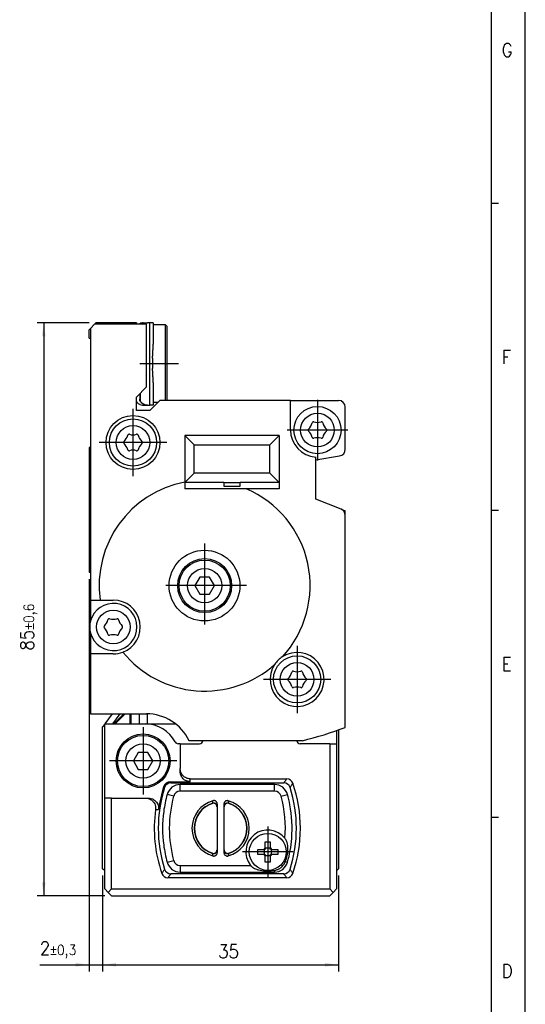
# Model space of a CAD drawing. Header units: millimetres. Extents: x -285 to 1770, y -280 to 203.
# Tile 11 of 29: x 234 to 309, y -58 to 89. Entities that reach past the tile are written whole.
import ezdxf

# ---------------------------------------------------------------- set-up
doc = ezdxf.new("R2010")
doc.units = ezdxf.units.MM
doc.linetypes.add('DOT_CENTER', pattern=[14, 12, -1, 0, -1])
doc.layers.add('1', color=7, linetype='Continuous')
doc.styles.add('CONVERTER_11', font='txt.shx', dxfattribs={"width": 0.9})
doc.dimstyles.new('ME10_DIM_29', dxfattribs={"dimtxt": 2, "dimasz": 2, "dimexe": 1, "dimexo": 1, "dimgap": 1, "dimtad": 1, "dimdsep": 46, "dimtxsty": 'CONVERTER_11', "dimsah": 1, "dimcen": 0.09, "dimclrd": 2, "dimclre": 2, "dimclrt": 2, "dimadec": 0, "dimazin": 0, "dimtfac": 1, "dimtdec": 4, "dimtix": 1, "dimtmove": 0, "dimatfit": 3, "dimfxl": 1, "dimtolj": 1, "dimtzin": 0, "dimarcsym": 0})
doc.dimstyles.new('ME10_DIM_30', dxfattribs={"dimtxt": 2, "dimasz": 2, "dimexe": 1, "dimexo": 1, "dimgap": 1, "dimtad": 1, "dimdsep": 46, "dimtxsty": 'CONVERTER_11', "dimsah": 1, "dimcen": 0.09, "dimclrd": 2, "dimclre": 2, "dimclrt": 2, "dimadec": 0, "dimazin": 0, "dimtol": 1, "dimtp": 0.3, "dimtm": 0.3, "dimtfac": 0.75, "dimtdec": 0, "dimtix": 1, "dimtmove": 0, "dimatfit": 3, "dimfxl": 1, "dimtolj": 1, "dimtzin": 0, "dimarcsym": 0})
doc.dimstyles.new('ME10_DIM_31', dxfattribs={"dimtxt": 2, "dimasz": 2, "dimexe": 1, "dimexo": 1, "dimgap": 1, "dimtad": 1, "dimdsep": 46, "dimtxsty": 'CONVERTER_11', "dimsah": 1, "dimcen": 0.09, "dimclrd": 2, "dimclre": 2, "dimclrt": 2, "dimadec": 0, "dimazin": 0, "dimtol": 1, "dimtp": 0.6, "dimtm": 0.6, "dimtfac": 0.75, "dimtdec": 0, "dimtix": 1, "dimtmove": 0, "dimatfit": 3, "dimfxl": 1, "dimtolj": 1, "dimtzin": 0, "dimarcsym": 0})

# ---------------------------------------------------------------- blocks, each defined once
blk = doc.blocks.new('Marco_a2', base_point=(304.21, -212.02))
at = {"layer": '1', "color": 2, "linetype": 'Continuous'}
for p, q in [((309.21, -217.02), (309.21, 202.98)), ((305.21, 61.31), (304.21, 61.31)), ((305.21, 15.76), (304.21, 15.76)), ((305.21, -29.8), (304.21, -29.8))]:
    blk.add_line(p, q, dxfattribs=at)
at = {"layer": '1', "color": 7, "linetype": 'Continuous'}
blk.add_line((304.21, -212.02), (304.21, 197.98), dxfattribs=at)
at = {"layer": '1', "color": 2, "char_height": 2, "attachment_point": 4, "line_spacing_factor": 1.20048, "style": 'CONVERTER_11'}
for s, insert in [('G', (305.71, 84.09)), ('F', (305.71, 38.54)), ('E', (305.71, -7.02)), ('D', (305.71, -52.58))]:
    blk.add_mtext(s, dxfattribs=dict(at, insert=insert))
blk = doc.blocks.new('Top', base_point=(304.21, -212.02))
blk.add_blockref('Marco_a2', (304.21, -212.02))
blk = doc.blocks.new('CABEZA__7', base_point=(246.5, -41.4))
at = {"color": 7, "linetype": 'Continuous'}
for p, q in [((247.93, -14.4), (246.84, -15.9)), ((253.17, -15.9), (253.17, -14.4)), ((246.8, -15.95), (246.5, -16.36)), ((246.84, -15.9), (246.8, -15.95)), ((246.8, -26.9), (246.8, -15.95)), ((246.84, -15.9), (247.95, -15.9)), ((247.95, -15.9), (248.18, -15.9)), ((248.18, -15.9), (248.38, -15.9)), ((248.38, -15.9), (250.58, -15.9)), ((250.58, -15.9), (250.73, -15.9)), ((250.73, -15.9), (251.98, -15.9)), ((251.98, -15.9), (252.82, -15.9)), ((252.82, -15.9), (253.17, -15.9)), ((253.17, -15.9), (257.32, -15.9)), ((246.5, -37.4), (246.5, -16.36)), ((281.2, -16.89), (281.2, -18.85)), ((281.5, -16.79), (281.5, -37.4)), ((258, -18.85), (257.7, -18.85)), ((258, -18.85), (260.89, -18.85)), ((258, -18.85), (258, -22.51)), ((280.2, -18.85), (275.8, -18.85)), ((280.2, -18.85), (281.2, -18.85)), ((280.2, -18.85), (280.2, -40.4)), ((281.2, -18.85), (281.2, -37.7)), ((251.78, -20.15), (251.06, -21.4)), ((253.22, -20.15), (251.78, -20.15)), ((253.94, -21.4), (253.22, -20.15)), ((251.06, -21.4), (251.78, -22.65)), ((253.22, -22.65), (253.94, -21.4)), ((251.78, -22.65), (253.22, -22.65)), ((258, -22.94), (258, -22.51)), ((256.5, -24.49), (259.5, -24.49)), ((256.62, -24.65), (273.38, -24.65)), ((259.5, -24.06), (273.81, -24.06)), ((272, -24.9), (258, -24.9)), ((247.8, -26.9), (246.8, -26.9)), ((246.8, -37.7), (246.8, -26.9)), ((247.8, -40.4), (247.8, -26.9)), ((247.8, -26.9), (252.81, -26.9)), ((252.81, -26.9), (253.24, -26.9)), ((263.47, -28.19), (263.47, -34.61)), ((263.5, -27.79), (263.5, -35.01)), ((264.5, -27.79), (264.5, -35.01)), ((264.53, -34.61), (264.53, -28.19)), ((270.63, -33.4), (271.37, -33.4)), ((270.63, -34.31), (270.63, -33.4)), ((271.37, -33.4), (271.37, -34.31)), ((269.5, -35.27), (269.5, -34.53)), ((269.5, -34.53), (270.41, -34.53)), ((270.45, -34.53), (270.41, -34.53)), ((270.57, -34.53), (270.45, -34.53)), ((270.45, -34.53), (270.45, -34.79)), ((270.45, -35.01), (270.45, -35.27)), ((270.63, -34.31), (270.63, -34.35)), ((270.63, -34.35), (270.63, -34.47)), ((270.89, -34.35), (270.63, -34.35)), ((271.37, -34.35), (271.11, -34.35)), ((271.37, -34.35), (271.37, -34.31)), ((271.37, -34.47), (271.37, -34.35)), ((271.55, -34.53), (271.43, -34.53)), ((271.59, -34.53), (271.55, -34.53)), ((271.55, -34.79), (271.55, -34.53)), ((271.55, -35.27), (271.55, -35.01)), ((271.59, -34.53), (272.5, -34.53)), ((272.5, -34.53), (272.5, -35.27)), ((270.41, -35.27), (269.5, -35.27)), ((270.41, -35.27), (270.45, -35.27)), ((270.45, -35.27), (270.57, -35.27)), ((270.63, -35.33), (270.63, -35.45)), ((270.63, -35.45), (270.63, -35.49)), ((270.63, -35.45), (270.89, -35.45)), ((270.63, -36.4), (270.63, -35.49)), ((271.37, -36.4), (270.63, -36.4)), ((271.11, -35.45), (271.37, -35.45)), ((271.37, -35.45), (271.37, -35.33)), ((271.37, -35.49), (271.37, -35.45)), ((271.37, -35.49), (271.37, -36.4)), ((271.43, -35.27), (271.55, -35.27)), ((271.55, -35.27), (271.59, -35.27)), ((272.5, -35.27), (271.59, -35.27)), ((246.8, -37.7), (246.5, -37.4)), ((246.8, -40.4), (246.8, -37.7)), ((258, -37.9), (272, -37.9)), ((281.2, -37.7), (281.5, -37.4)), ((281.2, -37.7), (281.2, -40.4)), ((273.81, -38.74), (256.19, -38.74)), ((273.38, -38.15), (256.62, -38.15)), ((246.8, -40.4), (247.3, -40.9)), ((247.8, -40.4), (247.3, -40.9)), ((247.8, -41.4), (247.3, -40.9)), ((247.8, -40.4), (280.2, -40.4)), ((280.7, -40.9), (280.2, -40.4)), ((280.7, -40.9), (280.2, -41.4)), ((280.7, -40.9), (281.2, -40.4)), ((247.8, -41.4), (280.2, -41.4))]:
    blk.add_line(p, q, dxfattribs=at)
at = {"color": 3, "linetype": 'Continuous'}
for p, q in [((249.04, -14.4), (247.95, -15.9)), ((249.63, -14.4), (248.18, -15.9)), ((249.84, -14.4), (248.38, -15.9)), ((250.58, -15.9), (250.58, -14.4)), ((250.73, -15.9), (250.73, -14.4)), ((251.98, -15.9), (251.98, -14.4)), ((259.5, -24.49), (259.5, -24.06)), ((258, -25.9), (258, -24.9)), ((272, -25.9), (258, -25.9)), ((272, -25.9), (272, -24.9)), ((257.04, -26.64), (256.07, -26.37)), ((262.82, -27.66), (262.78, -27.71)), ((265.22, -27.71), (265.18, -27.66)), ((272.96, -26.64), (273.93, -26.37)), ((256.07, -36.43), (257.04, -36.16)), ((262.78, -35.09), (262.82, -35.14)), ((265.18, -35.14), (265.22, -35.09)), ((273.62, -36.34), (273.93, -36.43)), ((258, -36.9), (258, -37.9)), ((258, -36.9), (268.44, -36.9)), ((272, -37.64), (272, -37.9))]:
    blk.add_line(p, q, dxfattribs=at)
at = {"color": 7, "linetype": 'Continuous'}
for centre, radius in [((252.5, -21.4), 4), ((252.5, -21.4), 3.8), ((252.5, -21.4), 2.55), ((271, -34.9), 2.75)]:
    blk.add_circle(centre, radius, dxfattribs=at)
for centre, radius, start, end in [((252.82, -20.9), 5, 27.6691, 90), ((257.7, -18.35), 0.5, 207.6691, 270), ((260.89, -18.35), 0.5, 270, 354.1846), ((275.8, -18.35), 0.5, 185.8154, 270), ((256.5, -25.46), 0.966, 90.0002, 161.958), ((256.62, -25.62), 0.966, 90.0002, 162.309), ((273.38, -25.62), 0.966, 17.691, 89.9998), ((273.81, -25.03), 0.966, 18.9531, 89.9998), ((255.25, -31.4), 20.59, 341.0471, 18.9529), ((274.75, -31.4), 20, 162.3092, 197.6908), ((274.75, -31.4), 20.16, 161.9582, 172.02), ((258, -26.9), 2, 90, 164.6505), ((272, -26.9), 2, 15.3495, 90), ((255.25, -31.4), 20, 342.3092, 17.6908), ((274.39, -31.4), 19, 164.6505, 172.4392), ((264, -31.4), 4.25, 105.4101, 254.5896), ((264, -31.4), 3.89, 108.3244, 251.6756), ((264, -31.4), 4.25, 285.4102, 74.5897), ((264, -31.4), 3.89, 288.3244, 71.6756), ((255.61, -31.4), 19, 10.6151, 15.3495), ((274.75, -31.4), 20.59, 172.1763, 198.9529), ((274.39, -31.4), 19, 172.4392, 187.5608), ((255.61, -31.4), 19, 355.4719, 10.6151), ((271, -34.9), 3.25, 38.4425, 217.9799), ((255.61, -31.4), 19, 344.6505, 355.4719), ((274.39, -31.4), 19, 187.5608, 195.3495), ((271, -34.9), 0.697, 122.0857, 147.9143), ((271, -34.9), 0.564, 168.4247, 191.5753), ((271, -34.9), 0.564, 131.0313, 138.9687), ((271, -34.9), 0.564, 78.4247, 101.5753), ((271, -34.9), 0.697, 32.0857, 57.9143), ((271, -34.9), 0.564, 41.0313, 48.9687), ((271, -34.9), 0.564, 348.4247, 11.5753), ((258, -35.9), 2, 195.3495, 270), ((271, -34.9), 0.697, 212.0857, 237.9143), ((271, -34.9), 0.564, 221.0313, 228.9687), ((271, -34.9), 0.564, 258.4247, 281.5753), ((271, -34.9), 0.697, 302.0857, 327.9143), ((271, -34.9), 0.564, 311.0313, 318.9687), ((272, -35.9), 2, 270, 344.6505), ((256.62, -37.18), 0.966, 197.691, 269.9998), ((273.38, -37.18), 0.966, 270.0002, 342.309), ((256.19, -37.77), 0.966, 198.9531, 269.9998), ((273.81, -37.77), 0.966, 270.0002, 341.0469)]:
    blk.add_arc(centre, radius, start, end, dxfattribs=at)
at = {"color": 3, "linetype": 'Continuous'}
for centre, radius, start, end in [((258, -26.9), 1, 90, 164.6505), ((272, -26.9), 1, 15.3495, 90), ((274.39, -31.4), 18, 164.6505, 195.3495), ((264, -31.4), 3.92, 107.4794, 252.5206), ((264, -31.4), 3.92, 287.4794, 72.5206), ((255.61, -31.4), 18, 355.2857, 15.3495), ((258, -35.9), 1, 195.3495, 270)]:
    blk.add_arc(centre, radius, start, end, dxfattribs=at)
at = {"color": 7, "linetype": 'Continuous'}
for points, knots in [([(259.5, -24.06), (259.3, -24.04), (258.91, -23.99), (258.41, -23.63), (258.07, -23.12), (258.02, -22.71), (258, -22.51)], [0, 0, 0, 0, 0.586069, 1.177789, 1.777408, 2.382551, 2.382551, 2.382551, 2.382551]), ([(259.5, -24.49), (259.3, -24.47), (258.91, -24.42), (258.41, -24.06), (258.07, -23.54), (258.02, -23.14), (258, -22.94)], [0, 0, 0, 0, 0.586069, 1.177789, 1.777408, 2.382551, 2.382551, 2.382551, 2.382551]), ([(252.81, -26.9), (252.9, -26.9), (253.11, -26.91), (253.45, -27.02), (253.75, -27.19), (253.97, -27.4), (254.16, -27.64), (254.29, -27.91), (254.37, -28.25), (254.36, -28.47), (254.35, -28.6)], [0, 0, 0, 0, 0.262638, 0.647412, 1.035125, 1.295529, 1.55727, 1.943465, 2.203644, 2.591058, 2.591058, 2.591058, 2.591058]), ([(253.24, -26.9), (253.33, -26.9), (253.55, -26.91), (253.84, -27), (254.15, -27.17), (254.4, -27.38), (254.61, -27.66), (254.73, -27.94), (254.81, -28.25), (254.79, -28.47), (254.78, -28.6)], [0, 0, 0, 0, 0.263056, 0.649064, 0.912057, 1.297984, 1.62355, 1.946992, 2.207237, 2.595157, 2.595157, 2.595157, 2.595157]), ([(263.47, -28.19), (263.46, -28.16), (263.46, -28.08), (263.41, -27.95), (263.34, -27.84), (263.25, -27.76), (263.16, -27.71), (263.06, -27.68), (262.97, -27.67), (262.9, -27.67), (262.84, -27.69), (262.8, -27.7), (262.78, -27.71)], [0, 0, 0, 0, 0.1036167, 0.2485724, 0.4019209, 0.4965352, 0.5890838, 0.7291289, 0.8018569, 0.8611732, 0.9318954, 0.9936913, 0.9936913, 0.9936913, 0.9936913]), ([(263.5, -27.79), (263.5, -27.76), (263.49, -27.68), (263.46, -27.58), (263.4, -27.48), (263.32, -27.4), (263.22, -27.33), (263.12, -27.29), (262.99, -27.28), (262.92, -27.29), (262.87, -27.3)], [0, 0, 0, 0, 0.0911758, 0.2300566, 0.3211715, 0.4602009, 0.5510752, 0.6904127, 0.7808884, 0.9200581, 0.9200581, 0.9200581, 0.9200581]), ([(265.13, -27.3), (265.1, -27.3), (265.02, -27.28), (264.9, -27.29), (264.78, -27.33), (264.69, -27.39), (264.61, -27.47), (264.54, -27.57), (264.51, -27.68), (264.5, -27.76), (264.5, -27.79)], [0, 0, 0, 0, 0.0906374, 0.2296618, 0.3689993, 0.4598736, 0.5747538, 0.6900856, 0.8289664, 0.9201422, 0.9201422, 0.9201422, 0.9201422]), ([(265.22, -27.71), (265.2, -27.7), (265.16, -27.69), (265.1, -27.67), (265.03, -27.67), (264.94, -27.68), (264.84, -27.71), (264.74, -27.77), (264.66, -27.85), (264.58, -27.96), (264.54, -28.08), (264.54, -28.16), (264.53, -28.19)], [0, 0, 0, 0, 0.0617298, 0.1323656, 0.1917004, 0.2644436, 0.4044782, 0.4970109, 0.6203929, 0.7450495, 0.8901249, 0.9937869, 0.9937869, 0.9937869, 0.9937869]), ([(273.62, -36.34), (273.71, -36.06), (273.91, -35.49), (274.01, -34.67), (273.98, -34.01), (273.88, -33.56), (273.76, -33.2), (273.62, -33), (273.55, -32.88)], [0, 0, 0, 0, 0.900341, 1.803191, 2.45426, 2.875599, 3.17828, 3.597495, 3.597495, 3.597495, 3.597495]), ([(262.78, -35.09), (262.8, -35.1), (262.84, -35.11), (262.9, -35.13), (262.97, -35.13), (263.05, -35.12), (263.15, -35.1), (263.25, -35.04), (263.34, -34.96), (263.41, -34.85), (263.46, -34.72), (263.46, -34.64), (263.47, -34.61)], [0, 0, 0, 0, 0.0617298, 0.1323656, 0.1917004, 0.2644436, 0.3809009, 0.4970867, 0.5916963, 0.7450283, 0.8901037, 0.9937657, 0.9937657, 0.9937657, 0.9937657]), ([(262.87, -35.5), (262.9, -35.5), (262.98, -35.52), (263.08, -35.51), (263.2, -35.48), (263.31, -35.41), (263.4, -35.32), (263.45, -35.23), (263.49, -35.13), (263.5, -35.05), (263.5, -35.01)], [0, 0, 0, 0, 0.0906374, 0.2296618, 0.3202739, 0.4598751, 0.5989046, 0.6900195, 0.7809304, 0.9200774, 0.9200774, 0.9200774, 0.9200774]), ([(264.5, -35.01), (264.5, -35.04), (264.51, -35.12), (264.54, -35.22), (264.6, -35.32), (264.69, -35.41), (264.8, -35.48), (264.9, -35.51), (265.01, -35.52), (265.08, -35.51), (265.13, -35.5)], [0, 0, 0, 0, 0.0911758, 0.2300566, 0.3211715, 0.4602009, 0.5998022, 0.6904143, 0.7808945, 0.9200757, 0.9200757, 0.9200757, 0.9200757]), ([(264.53, -34.61), (264.54, -34.64), (264.54, -34.72), (264.59, -34.85), (264.66, -34.96), (264.75, -35.04), (264.85, -35.1), (264.95, -35.12), (265.03, -35.13), (265.1, -35.13), (265.16, -35.11), (265.2, -35.1), (265.22, -35.09)], [0, 0, 0, 0, 0.1036167, 0.2485724, 0.4019209, 0.4965352, 0.6127354, 0.7292047, 0.8019328, 0.861249, 0.9319713, 0.9937672, 0.9937672, 0.9937672, 0.9937672]), ([(272, -37.64), (272.1, -37.62), (272.27, -37.59), (272.53, -37.48), (272.76, -37.36), (272.97, -37.21), (273.17, -37.03), (273.34, -36.83), (273.5, -36.6), (273.57, -36.43), (273.62, -36.34)], [0, 0, 0, 0, 0.299802, 0.537145, 0.839259, 1.07843, 1.317042, 1.620847, 1.859927, 2.16166, 2.16166, 2.16166, 2.16166]), ([(268.44, -36.9), (268.46, -36.92), (268.49, -36.96), (268.57, -37.05), (268.7, -37.16), (268.92, -37.3), (269.24, -37.45), (269.65, -37.58), (270.27, -37.7), (271.05, -37.75), (271.68, -37.68), (272, -37.64)], [0, 0, 0, 0, 0.082264, 0.168748, 0.348027, 0.599368, 0.928456, 1.429933, 1.874924, 2.817002, 3.771468, 3.771468, 3.771468, 3.771468])]:
    blk.add_open_spline(points, degree=3, knots=knots, dxfattribs=at)
at = {"color": 3, "linetype": 'Continuous'}
for points, knots in [([(256.5, -24.49), (256.5, -24.5), (256.52, -24.51), (256.54, -24.55), (256.57, -24.59), (256.6, -24.63), (256.62, -24.65)], [0, 0, 0, 0, 0.0302877, 0.0605845, 0.1297134, 0.1988904, 0.1988904, 0.1988904, 0.1988904]), ([(273.81, -24.06), (273.78, -24.1), (273.72, -24.19), (273.61, -24.33), (273.5, -24.49), (273.42, -24.6), (273.38, -24.65)], [0, 0, 0, 0, 0.1622806, 0.3248141, 0.5257802, 0.7271478, 0.7271478, 0.7271478, 0.7271478]), ([(274.72, -24.71), (274.69, -24.76), (274.63, -24.85), (274.53, -25), (274.42, -25.15), (274.34, -25.27), (274.31, -25.32)], [0, 0, 0, 0, 0.1650391, 0.3303734, 0.534856, 0.7398074, 0.7398074, 0.7398074, 0.7398074]), ([(255.58, -25.16), (255.59, -25.16), (255.6, -25.18), (255.62, -25.22), (255.65, -25.26), (255.68, -25.3), (255.69, -25.32)], [0, 0, 0, 0, 0.0308229, 0.0616565, 0.1320155, 0.2024305, 0.2024305, 0.2024305, 0.2024305]), ([(262.82, -27.66), (262.82, -27.65), (262.82, -27.64), (262.83, -27.58), (262.85, -27.47), (262.86, -27.36), (262.87, -27.3)], [0, 0, 0, 0, 0.0125669, 0.0251245, 0.1920672, 0.3575579, 0.3575579, 0.3575579, 0.3575579]), ([(263.47, -28.13), (263.45, -28.03), (263.41, -27.82), (263.13, -27.62), (262.92, -27.64), (262.82, -27.66)], [0, 0, 0, 0, 0.2931508, 0.6182924, 0.9144999, 0.9144999, 0.9144999, 0.9144999]), ([(265.18, -27.66), (265.08, -27.64), (264.87, -27.62), (264.59, -27.82), (264.55, -28.03), (264.53, -28.13)], [0, 0, 0, 0, 0.2962077, 0.6213494, 0.9145001, 0.9145001, 0.9145001, 0.9145001]), ([(265.13, -27.3), (265.14, -27.36), (265.15, -27.47), (265.17, -27.58), (265.18, -27.64), (265.18, -27.65), (265.18, -27.66)], [0, 0, 0, 0, 0.1655702, 0.3325242, 0.3450816, 0.3576479, 0.3576479, 0.3576479, 0.3576479]), ([(254.35, -28.6), (254.39, -28.6), (254.47, -28.6), (254.58, -28.6), (254.69, -28.6), (254.75, -28.6), (254.78, -28.6)], [0, 0, 0, 0, 0.1195256, 0.2390605, 0.3356784, 0.4323026, 0.4323026, 0.4323026, 0.4323026]), ([(263.47, -28.13), (263.47, -28.12), (263.47, -28.11), (263.48, -28.05), (263.49, -27.95), (263.5, -27.84), (263.5, -27.79)], [0, 0, 0, 0, 0.0122893, 0.0245724, 0.1806911, 0.3359175, 0.3359175, 0.3359175, 0.3359175]), ([(263.47, -28.19), (263.47, -28.19), (263.47, -28.17), (263.47, -28.16), (263.47, -28.14), (263.47, -28.13), (263.47, -28.13)], [0, 0, 0, 0, 0.02108057, 0.03859802, 0.05442087, 0.06681476, 0.06681476, 0.06681476, 0.06681476]), ([(264.5, -27.79), (264.5, -27.84), (264.51, -27.95), (264.52, -28.05), (264.53, -28.11), (264.53, -28.12), (264.53, -28.13)], [0, 0, 0, 0, 0.1552265, 0.3113451, 0.3236282, 0.3359175, 0.3359175, 0.3359175, 0.3359175]), ([(264.53, -28.13), (264.53, -28.13), (264.53, -28.14), (264.53, -28.16), (264.53, -28.17), (264.53, -28.19), (264.53, -28.19)], [0, 0, 0, 0, 0.01277351, 0.02821676, 0.0462556, 0.06681481, 0.06681481, 0.06681481, 0.06681481]), ([(262.82, -35.14), (262.92, -35.16), (263.13, -35.18), (263.41, -34.98), (263.45, -34.77), (263.47, -34.67)], [0, 0, 0, 0, 0.2962077, 0.6213494, 0.9145001, 0.9145001, 0.9145001, 0.9145001]), ([(263.47, -34.67), (263.47, -34.67), (263.47, -34.66), (263.47, -34.64), (263.47, -34.63), (263.47, -34.61), (263.47, -34.61)], [0, 0, 0, 0, 0.0127735, 0.02821674, 0.04625556, 0.06681476, 0.06681476, 0.06681476, 0.06681476]), ([(263.5, -35.01), (263.5, -34.96), (263.49, -34.85), (263.48, -34.75), (263.47, -34.69), (263.47, -34.68), (263.47, -34.67)], [0, 0, 0, 0, 0.1552265, 0.3113452, 0.3236283, 0.3359175, 0.3359175, 0.3359175, 0.3359175]), ([(264.53, -34.67), (264.53, -34.68), (264.53, -34.69), (264.52, -34.75), (264.51, -34.85), (264.5, -34.96), (264.5, -35.01)], [0, 0, 0, 0, 0.0122893, 0.0245723, 0.180691, 0.3359175, 0.3359175, 0.3359175, 0.3359175]), ([(264.53, -34.61), (264.53, -34.61), (264.53, -34.63), (264.53, -34.64), (264.53, -34.66), (264.53, -34.67), (264.53, -34.67)], [0, 0, 0, 0, 0.02108058, 0.03859805, 0.05404131, 0.06681481, 0.06681481, 0.06681481, 0.06681481]), ([(264.53, -34.67), (264.55, -34.77), (264.59, -34.98), (264.87, -35.18), (265.08, -35.16), (265.18, -35.14)], [0, 0, 0, 0, 0.2931507, 0.6182924, 0.9145001, 0.9145001, 0.9145001, 0.9145001]), ([(262.87, -35.5), (262.86, -35.44), (262.85, -35.33), (262.83, -35.22), (262.82, -35.16), (262.82, -35.15), (262.82, -35.14)], [0, 0, 0, 0, 0.1655703, 0.3325243, 0.3450817, 0.3576479, 0.3576479, 0.3576479, 0.3576479]), ([(265.18, -35.14), (265.18, -35.15), (265.18, -35.16), (265.17, -35.22), (265.15, -35.33), (265.14, -35.44), (265.13, -35.5)], [0, 0, 0, 0, 0.0125662, 0.0251237, 0.1920781, 0.3576512, 0.3576512, 0.3576512, 0.3576512]), ([(255.69, -37.48), (255.66, -37.53), (255.58, -37.65), (255.47, -37.8), (255.37, -37.95), (255.31, -38.04), (255.28, -38.09)], [0, 0, 0, 0, 0.2049586, 0.4094485, 0.5747755, 0.7398074, 0.7398074, 0.7398074, 0.7398074]), ([(274.72, -38.09), (274.69, -38.04), (274.63, -37.95), (274.53, -37.8), (274.42, -37.65), (274.34, -37.53), (274.31, -37.48)], [0, 0, 0, 0, 0.1650391, 0.3303734, 0.534856, 0.7398074, 0.7398074, 0.7398074, 0.7398074]), ([(256.62, -38.15), (256.58, -38.2), (256.5, -38.31), (256.39, -38.47), (256.28, -38.61), (256.22, -38.7), (256.19, -38.74)], [0, 0, 0, 0, 0.2013748, 0.402348, 0.5648744, 0.7271478, 0.7271478, 0.7271478, 0.7271478]), ([(273.81, -38.74), (273.78, -38.7), (273.72, -38.61), (273.61, -38.47), (273.5, -38.31), (273.42, -38.2), (273.38, -38.15)], [0, 0, 0, 0, 0.1622806, 0.3248141, 0.5257802, 0.7271478, 0.7271478, 0.7271478, 0.7271478])]:
    blk.add_open_spline(points, degree=3, knots=knots, dxfattribs=at)
at = {"layer": '1', "color": 2, "linetype": 'DOT_CENTER'}
for p, q in [((252.5, -16.4), (252.5, -26.4)), ((257.5, -21.4), (247.5, -21.4)), ((271, -31.15), (271, -38.65)), ((274.75, -34.9), (267.25, -34.9))]:
    blk.add_line(p, q, dxfattribs=at)
blk = doc.blocks.new('REGLA__8', base_point=(244.5, -18.4))
at = {"color": 7, "linetype": 'Continuous'}
for p, q in [((244.7, 42.8), (244.5, 42.6)), ((244.5, 41.35), (244.5, 42.6)), ((245.3, 43.4), (244.7, 42.8)), ((244.7, 42.8), (244.7, 41.35)), ((245.5, 43.6), (245.3, 43.4)), ((251.5, 43.4), (245.3, 43.4)), ((251.5, 43.6), (245.5, 43.6)), ((251.5, 43.6), (251.5, 43.4)), ((251.85, 43.4), (251.5, 43.4)), ((253, 43.4), (251.85, 43.4)), ((252.4, 43.6), (252.4, 43.6)), ((252.5, 43.6), (252.4, 43.6)), ((252.5, 43.6), (253.1, 43.6)), ((253, 34.1), (253, 43.4)), ((253.1, 43.6), (253.13, 43.6)), ((253.5, 43.6), (253.13, 43.6)), ((254, 43.6), (253.5, 43.6)), ((254, 43.6), (254, 43.35)), ((254, 43.35), (255.75, 43.35)), ((254, 43.35), (254, 40.44)), ((256, 43.1), (255.75, 43.35)), ((255.75, 43.35), (255.75, 37.6)), ((256, 43.1), (256, 37.6)), ((244.5, 41.35), (244.7, 41.35)), ((244.7, 41.35), (244.7, 25.1)), ((253.9, 38.36), (253.9, 36.84)), ((255.75, 37.6), (255.75, 32.1)), ((256, 37.6), (256, 32.1)), ((251.5, 32.6), (253, 34.1)), ((254, 34.76), (254, 31.85)), ((251.5, 32.29), (251.5, 32.6)), ((251.5, 30.6), (251.5, 32.29)), ((252, 33.1), (252, 32.29)), ((252.4, 31.4), (252.4, 31.4)), ((252.5, 31.4), (252.4, 31.4)), ((252.5, 31.4), (253.1, 31.4)), ((253.13, 31.4), (253.1, 31.4)), ((253.13, 31.4), (253.5, 31.4)), ((255, 32.1), (253.5, 30.6)), ((254, 31.4), (253.5, 31.4)), ((254, 31.85), (254, 31.4)), ((254, 31.85), (254.75, 31.85)), ((256, 32.1), (255, 32.1)), ((274.37, 32.1), (256, 32.1)), ((274.37, 32.1), (281.5, 32.1)), ((274.37, 27.7), (274.37, 32.1)), ((282.5, 24.85), (282.5, 31.1)), ((253.5, 30.6), (251.5, 30.6)), ((272.7, 26.9), (258.7, 26.9)), ((258.7, 26.9), (258.7, 19.99)), ((258.7, 26.9), (260.08, 25.51)), ((271.31, 25.51), (272.7, 26.9)), ((272.7, 26.9), (272.7, 19.9)), ((244.7, 25.1), (244.5, 25.1)), ((244.5, 25.1), (244.5, 6.6)), ((244.7, 25.1), (244.7, 6.6)), ((260.08, 25.51), (271.31, 25.51)), ((260.08, 21.29), (260.08, 25.51)), ((271.31, 21.29), (271.31, 25.51)), ((278.12, 23.28), (281.66, 23.86)), ((278.12, 23.28), (278.12, 23.71)), ((278.12, 17.47), (278.12, 23.28)), ((258.7, 19.9), (260.08, 21.29)), ((271.31, 21.29), (260.08, 21.29)), ((272.7, 19.9), (271.31, 21.29)), ((258.7, 19.99), (258.7, 19.9)), ((258.7, 19.9), (258.7, 19)), ((264.5, 19.9), (258.7, 19.9)), ((267.8, 19), (258.7, 19)), ((264.5, 19.9), (264.5, 19.4)), ((264.5, 19.9), (266.9, 19.9)), ((264.5, 19.4), (266.9, 19.4)), ((272.7, 19.9), (266.9, 19.9)), ((266.9, 19.4), (266.9, 19.9)), ((272.7, 19), (267.8, 19)), ((272.7, 19.9), (272.7, 19)), ((281.87, 15.98), (278.12, 17.47)), ((281.87, 15.98), (282.5, 15.73)), ((282.5, 15.05), (282.5, 15.73)), ((282.5, -16.42), (282.5, 15.05)), ((244.5, 6.6), (244.7, 6.6)), ((244.7, 6.6), (244.7, 2.48)), ((260.9, 5.87), (260.18, 4.62)), ((262.35, 5.87), (260.9, 5.87)), ((263.07, 4.62), (262.35, 5.87)), ((260.18, 4.62), (260.9, 3.37)), ((262.35, 3.37), (263.07, 4.62)), ((260.9, 3.37), (262.35, 3.37)), ((244.7, 2.48), (246.12, 2.48)), ((244.7, 2.48), (244.7, -0.55)), ((246.12, 2.48), (248.08, 2.48)), ((244.7, -0.55), (244.7, -0.6)), ((244.7, -2.44), (244.7, -2.48)), ((244.7, -2.48), (244.7, -5.52)), ((244.7, -5.52), (244.7, -14.4)), ((248.08, -5.52), (244.7, -5.52)), ((244.7, -14.4), (247.93, -14.4)), ((247.93, -14.4), (252.99, -14.4)), ((261.39, -18.4), (259.31, -18.4)), ((275.31, -18.4), (261.39, -18.4)), ((276.14, -18.4), (275.31, -18.4))]:
    blk.add_line(p, q, dxfattribs=at)
at = {"color": 3, "linetype": 'Continuous'}
for p, q in [((253.5, 31.4), (253.5, 43.6)), ((252.1, 31.94), (252.1, 33.2))]:
    blk.add_line(p, q, dxfattribs=at)
at = {"color": 7, "linetype": 'Continuous'}
for centre, radius in [((278.37, 27.7), 3.5), ((251, 25.86), 4), ((251, 25.86), 3.5), ((261.61, 4.62), 5.25), ((261.63, 4.62), 4), ((261.63, 4.62), 3.8), ((261.63, 4.62), 2.55), ((275.35, -9.3), 3.5)]:
    blk.add_circle(centre, radius, dxfattribs=at)
at = {"color": 3, "linetype": 'Continuous'}
for centre in [(278.37, 27.7), (251, 25.86), (248.08, -1.52), (275.35, -9.3)]:
    blk.add_circle(centre, 2.5, dxfattribs=at)
at = {"color": 7, "linetype": 'Continuous'}
for centre, radius, start, end in [((281.5, 31.1), 1, 360, 90), ((277.18, 27.7), 0.2, 133.2415, 226.7663), ((275.77, 29.2), 1.86, 313.2415, 346.7663), ((277.78, 28.73), 0.2, 73.2415, 166.7663), ((278.37, 30.7), 1.86, 253.2415, 286.7663), ((278.96, 28.73), 0.2, 13.2415, 106.7663), ((280.97, 29.2), 1.86, 193.2415, 226.7663), ((279.56, 27.7), 0.2, 313.2415, 46.7663), ((248.4, 27.36), 1.86, 313.2415, 346.7663), ((250.41, 26.89), 0.2, 73.2415, 166.7663), ((251, 28.86), 1.86, 253.2415, 286.7663), ((251.59, 26.89), 0.2, 13.2415, 106.7663), ((253.6, 27.36), 1.86, 193.2415, 226.7663), ((278.37, 27.7), 4, 180, 266.4747), ((275.77, 26.2), 1.86, 13.2415, 46.7663), ((277.78, 26.68), 0.2, 193.2415, 286.7663), ((278.37, 24.7), 1.86, 73.2415, 106.7663), ((278.96, 26.68), 0.2, 253.2415, 346.7663), ((280.97, 26.2), 1.86, 133.2415, 166.7663), ((249.81, 25.86), 0.2, 133.2415, 226.7663), ((248.4, 24.36), 1.86, 13.2415, 46.7663), ((253.6, 24.36), 1.86, 133.2415, 166.7663), ((252.19, 25.86), 0.2, 313.2415, 46.7663), ((281.5, 24.85), 1, 279.2797, 0), ((250.41, 24.83), 0.2, 193.2415, 286.7663), ((251, 22.86), 1.86, 73.2415, 106.7663), ((251.59, 24.83), 0.2, 253.2415, 346.7663), ((261.63, 4.62), 15.65, 100.787, 187.8498), ((261.63, 4.62), 15.65, 317.4847, 66.7798), ((281.5, 15.05), 1, 0, 68.3125), ((248.08, -1.52), 3.5, 0.0054, 164.777), ((248.08, -1.52), 4, 290.6809, 90), ((248.06, -1.52), 3.5, 164.0061, 195.9939), ((248.08, -1.52), 3.5, 164.7786, 195.2232), ((246.89, -1.52), 0.2, 133.2415, 226.7663), ((245.48, -0.02), 1.86, 313.2415, 346.7663), ((247.48, -0.49), 0.2, 73.2415, 166.7663), ((248.08, 1.48), 1.86, 253.2415, 286.7663), ((248.67, -0.49), 0.2, 13.2415, 106.7663), ((250.68, -0.02), 1.86, 193.2415, 226.7663), ((249.26, -1.52), 0.2, 313.2415, 46.7663), ((248.08, -1.52), 3.5, 195.2217, 0.0054), ((245.48, -3.02), 1.86, 13.2415, 46.7663), ((247.48, -2.55), 0.2, 193.2415, 286.7663), ((248.08, -4.52), 1.86, 73.2415, 106.7663), ((248.67, -2.55), 0.2, 253.2415, 346.7663), ((250.68, -3.02), 1.86, 133.2415, 166.7663), ((248.08, -1.52), 4, 270, 290.6809), ((261.63, 4.62), 15.65, 219.1464, 311.7174), ((275.35, -9.3), 4, 145.9525, 123.2496), ((275.35, -9.3), 4, 123.2496, 145.9525), ((272.76, -7.8), 1.86, 313.2415, 346.7663), ((274.76, -8.27), 0.2, 73.2415, 166.7663), ((275.35, -6.3), 1.86, 253.2415, 286.7663), ((275.95, -8.27), 0.2, 13.2415, 106.7663), ((277.95, -7.8), 1.86, 193.2415, 226.7663), ((274.17, -9.3), 0.2, 133.2415, 226.7663), ((272.76, -10.8), 1.86, 13.2415, 46.7663), ((277.95, -10.8), 1.86, 133.2415, 166.7663), ((276.54, -9.3), 0.2, 313.2415, 46.7663), ((274.76, -10.33), 0.2, 193.2415, 286.7663), ((275.36, -12.3), 1.86, 73.2415, 106.7663), ((275.95, -10.33), 0.2, 253.2415, 346.7663), ((252.99, -21.4), 7, 25.3769, 90), ((263.6, 33.1), 53, 283.6842, 290.8918)]:
    blk.add_arc(centre, radius, start, end, dxfattribs=at)
for points, knots in [([(252.5, 43.6), (252.39, 43.59), (252.15, 43.57), (251.95, 43.46), (251.85, 43.4)], [0, 0, 0, 0, 0.3403139, 0.6921362, 0.6921362, 0.6921362, 0.6921362]), ([(252.47, 43.4), (252.57, 43.46), (252.77, 43.57), (252.99, 43.59), (253.1, 43.6)], [0, 0, 0, 0, 0.3384964, 0.6674454, 0.6674454, 0.6674454, 0.6674454]), ([(253.9, 38.36), (253.91, 38.54), (253.93, 38.9), (253.96, 39.43), (253.99, 39.94), (254, 40.28), (254, 40.44)], [0, 0, 0, 0, 0.557211, 1.077881, 1.600113, 2.085402, 2.085402, 2.085402, 2.085402]), ([(254, 34.76), (254, 34.92), (253.99, 35.26), (253.96, 35.77), (253.93, 36.3), (253.91, 36.66), (253.9, 36.84)], [0, 0, 0, 0, 0.485447, 1.00786, 1.528372, 2.085402, 2.085402, 2.085402, 2.085402]), ([(251.7, 31.71), (251.66, 31.74), (251.59, 31.82), (251.53, 31.96), (251.5, 32.12), (251.5, 32.23), (251.5, 32.29)], [0, 0, 0, 0, 0.1488275, 0.3010486, 0.4614417, 0.639565, 0.639565, 0.639565, 0.639565]), ([(252.1, 31.94), (252.08, 31.97), (252.05, 32.02), (252.02, 32.1), (252, 32.2), (252, 32.26), (252, 32.29)], [0, 0, 0, 0, 0.0915836, 0.1828114, 0.2762061, 0.3752665, 0.3752665, 0.3752665, 0.3752665]), ([(251.7, 31.71), (251.81, 31.63), (252.02, 31.47), (252.28, 31.43), (252.4, 31.4)], [0, 0, 0, 0, 0.396461, 0.7721312, 0.7721312, 0.7721312, 0.7721312]), ([(253.1, 31.4), (252.91, 31.43), (252.52, 31.5), (252.24, 31.79), (252.1, 31.94)], [0, 0, 0, 0, 0.556888, 1.16444, 1.16444, 1.16444, 1.16444]), ([(252.4, 31.4), (252.42, 31.4), (252.45, 31.4), (252.48, 31.4), (252.5, 31.4)], [0, 0, 0, 0, 0.050031, 0.1001236, 0.1001236, 0.1001236, 0.1001236])]:
    blk.add_open_spline(points, degree=3, knots=knots, dxfattribs=at)
at = {"layer": '1', "color": 2, "linetype": 'DOT_CENTER'}
for p, q in [((252, 37.6), (257.75, 37.6)), ((278.37, 32.2), (278.37, 23.2)), ((251, 30.86), (251, 20.86)), ((282.87, 27.7), (273.87, 27.7)), ((256, 25.86), (246, 25.86)), ((261.61, 10.87), (261.61, -1.63)), ((261.63, 9.62), (261.63, -0.38)), ((267.86, 4.62), (255.36, 4.62)), ((266.63, 4.62), (256.63, 4.62)), ((275.35, -4.3), (275.35, -14.3)), ((280.35, -9.3), (270.35, -9.3))]:
    blk.add_line(p, q, dxfattribs=at)
blk = doc.blocks.new('Regla_G2_cm1140__9', base_point=(244.5, -41.4))
for name, p in [('REGLA__8', (244.5, -18.4)), ('CABEZA__7', (246.5, -41.4))]:
    blk.add_blockref(name, p)
blk = doc.blocks.new('*D70')
at = {"layer": '1', "color": 2, "linetype": 'Continuous'}
for p, q in [((246.5, -38.4), (246.5, -52.65)), ((281.5, -38.4), (281.5, -52.65)), ((246.5, -51.65), (281.5, -51.65))]:
    blk.add_line(p, q, dxfattribs=at)
at = {"layer": '1', "color": 2}
for points in [[(248.5, -51.39), (248.5, -51.92), (246.5, -51.65)], [(279.5, -51.92), (279.5, -51.39), (281.5, -51.65)]]:
    blk.add_solid(points, dxfattribs=at)
at = {"layer": '1', "color": 2, "insert": (263.64, -50.65), "char_height": 2, "attachment_point": 7, "rotation": 0.0001, "line_spacing_factor": 0.60024, "style": 'CONVERTER_11'}
blk.add_mtext('35', dxfattribs=at)
blk = doc.blocks.new('*D71')
at = {"layer": '1', "color": 2, "linetype": 'Continuous'}
for p, q in [((244.5, 5.6), (244.5, -52.65)), ((246.5, -38.4), (246.5, -52.65)), ((237.17, -51.65), (244.5, -51.65)), ((244.5, -51.65), (246.5, -51.65)), ((246.5, -51.65), (250.5, -51.65))]:
    blk.add_line(p, q, dxfattribs=at)
at = {"layer": '1', "color": 2}
for points in [[(242.5, -51.92), (242.5, -51.39), (244.5, -51.65)], [(248.5, -51.39), (248.5, -51.92), (246.5, -51.65)]]:
    blk.add_solid(points, dxfattribs=at)
at = {"layer": '1', "color": 2, "insert": (237.17, -50.65), "char_height": 2, "attachment_point": 7, "rotation": 0.0001, "line_spacing_factor": 0.60024, "style": 'CONVERTER_11'}
blk.add_mtext('\\C2;2\\C2;\\H1.5;{\\Fgdt;`}0,3', dxfattribs=at)
blk = doc.blocks.new('*D72')
at = {"layer": '1', "color": 2, "linetype": 'Continuous'}
for p, q in [((244.5, 43.6), (236.76, 43.6)), ((237.76, 43.6), (237.76, -41.4)), ((246.8, -41.4), (236.76, -41.4))]:
    blk.add_line(p, q, dxfattribs=at)
at = {"layer": '1', "color": 2}
for points in [[(238.02, 41.6), (237.5, 41.6), (237.76, 43.6)], [(237.5, -39.4), (238.02, -39.4), (237.76, -41.4)]]:
    blk.add_solid(points, dxfattribs=at)
at = {"layer": '1', "color": 2, "insert": (236.76, -5.02), "char_height": 2, "attachment_point": 7, "rotation": 90, "line_spacing_factor": 0.60024, "style": 'CONVERTER_11'}
blk.add_mtext('\\C2;85\\C2;\\H1.5;{\\Fgdt;`}0,6', dxfattribs=at)
blk = doc.blocks.new('Front1', base_point=(263.5, 1.1))
blk.add_blockref('Regla_G2_cm1140__9', (244.5, -41.4))
at = {"layer": '1'}
dim = blk.add_linear_dim(base=(237.761, 43.6), p1=(247.8, -41.4), p2=(245.5, 43.6), angle=90, dimstyle='ME10_DIM_31', dxfattribs=at)
dim.commit()
dim.dimension.update_dxf_attribs({"geometry": '*D72', "text_midpoint": (235.761, -1.104), "text_rotation": 90})
for base, p1, p2, dimstyle, picture, middle in [((244.5, -51.652), (246.5, -37.4), (244.5, 6.6), 'ME10_DIM_30', '*D71', (240.178, -49.652)), ((246.5, -51.652), (281.5, -37.4), (246.5, -37.4), 'ME10_DIM_29', '*D70', (265.145, -49.652))]:
    dim = blk.add_linear_dim(base=base, p1=p1, p2=p2, dimstyle=dimstyle, dxfattribs=at)
    dim.commit()
    dim.dimension.update_dxf_attribs({"geometry": picture, "text_midpoint": middle, "text_rotation": 0.00014})

msp = doc.modelspace()

# ---------------------------------------------------------------- block references
for name, p in [('Top', (304.21, -212.02)), ('Front1', (263.5, 1.1))]:
    msp.add_blockref(name, p)

doc.saveas('drawing.dxf')
